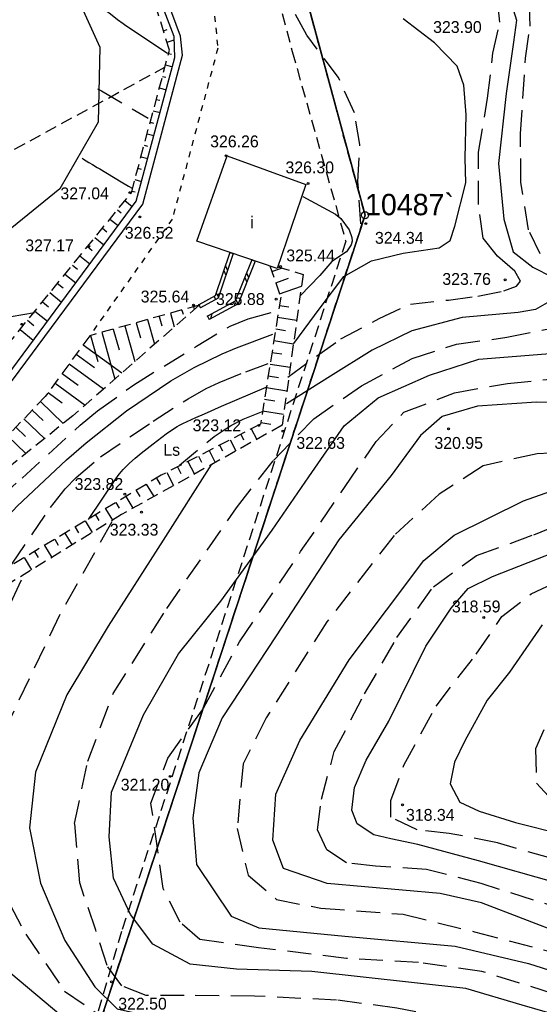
# Model space of a CAD drawing. Extents: x 4615668 to 9249187, y 5334101 to 10688993.
# Tile 60 of 120: x 4667787 to 4667831, y 5336940 to 5337023. Entities that reach past the tile are written whole.
import ezdxf
from ezdxf.enums import TextEntityAlignment as Align

# ---------------------------------------------------------------- set-up
doc = ezdxf.new("R2010")
doc.units = 0
doc.header["$MEASUREMENT"] = 0
for name, pattern in [('DROGA', [1, 0.5, -0.5]), ('GEN7', [13.75, 9.75, -1.5, 1, -1.5]), ('KONTUR', [1.5, 1, -0.5]), ('SKARPA1', [1.5, 1, -0.5]), ('UZYTEK', [1.5, 1, -0.5]), ('WARSTWICA', [3, 2, -1])]:
    doc.linetypes.add(name, pattern=pattern)
for name, color, linetype in [('1', 7, 'Continuous'), ('10', 7, 'Continuous'), ('13', 7, 'Continuous'), ('14', 7, 'Continuous'), ('17', 7, 'Continuous'), ('19', 7, 'Continuous'), ('2', 7, 'Continuous'), ('38', 7, 'Continuous'), ('45', 7, 'Continuous'), ('50', 7, 'Continuous'), ('51', 7, 'Continuous'), ('52', 7, 'Continuous'), ('59', 7, 'Continuous'), ('62', 7, 'Continuous'), ('7', 4, 'GEN7'), ('9', 7, 'Continuous')]:
    doc.layers.add(name, color=color, linetype=linetype)
doc.styles.add('txt', font='TXT', dxfattribs={"height": 0.2})

# ---------------------------------------------------------------- blocks, each defined once
blk = doc.blocks.new('WYS')
at = {"layer": '52', "color": 67, "linetype": 'Continuous'}
blk.add_circle((0, 0), 0.08, dxfattribs=at)

msp = doc.modelspace()

# ---------------------------------------------------------------- linework, layer by layer
at = {"layer": '1', "color": 2, "linetype": 'Continuous'}
msp.add_lwpolyline([(4667759.974, 5337224.453), (4667766.754, 5337182.493), (4667788.454, 5337163.193), (4667773.606, 5337140.31), (4667767.074, 5337130.243), (4667800.144, 5337066.403), (4667816.224, 5337006.913), (4667790.104, 5336927.313)], dxfattribs=at)
at = {"layer": '13', "color": 7, "linetype": 'Continuous'}
msp.add_lwpolyline([(4667804.606, 5337011.907), (4667811.237, 5337009.499), (4667808.835, 5337002.433), (4667802.057, 5337004.726)], close=True, dxfattribs=at)
at = {"layer": '17', "color": 97, "linetype": 'DROGA'}
msp.add_lwpolyline([(4667797.641, 5337033.885), (4667797.905, 5337033.685), (4667803.366, 5337025.686), (4667803.825, 5337020.983), (4667799.988, 5337006.591), (4667793.041, 5336996.765)], dxfattribs=at)
at = {"layer": '19', "color": 172, "linetype": 'Continuous'}
for p, q in [((4667804.845, 5337003.783), (4667805.129, 5337003.687)), ((4667806.704, 5337003.163), (4667806.982, 5337003.051)), ((4667804.462, 5337002.646), (4667804.65, 5337002.266)), ((4667804.326, 5337002.244), (4667804.514, 5337001.864)), ((4667806.096, 5337001.657), (4667806.262, 5337001.267)), ((4667806.255, 5337002.05), (4667806.42, 5337001.66)), ((4667803.509, 5337000.072), (4667803.641, 5336999.804)), ((4667803.695, 5337000.372), (4667803.883, 5336999.991)), ((4667805.356, 5336999.825), (4667805.522, 5336999.435)), ((4667802.233, 5336999.372), (4667802.377, 5336999.11)), ((4667805.133, 5336999.584), (4667805.251, 5336999.306)), ((4667802.962, 5336998.397), (4667803.106, 5336998.133)), ((4667803.333, 5336998.6), (4667803.214, 5336998.192))]:
    msp.add_line(p, q, dxfattribs=at)
for points in [[(4667804.845, 5337003.783), (4667803.614, 5337000.13), (4667802.233, 5336999.372)], [(4667805.129, 5337003.687), (4667803.86, 5336999.924), (4667802.377, 5336999.11)], [(4667806.704, 5337003.163), (4667805.294, 5336999.672), (4667802.962, 5336998.397)], [(4667806.982, 5337003.051), (4667805.532, 5336999.46), (4667803.106, 5336998.133)]]:
    msp.add_lwpolyline(points, dxfattribs=at)
for p in [(4667804.845, 5337003.783), (4667806.704, 5337003.163), (4667802.233, 5336999.372), (4667802.962, 5336998.397)]:
    msp.add_point(p, dxfattribs=at)
at = {"layer": '2', "color": 5, "linetype": 'Continuous'}
for p, q in [((4667800.144, 5337066.403), (4667816.224, 5337006.913)), ((4667816.224, 5337006.913), (4667800.144, 5337066.403)), ((4667816.224, 5337006.913), (4667790.104, 5336927.313)), ((4667790.104, 5336927.313), (4667816.224, 5337006.913))]:
    msp.add_line(p, q, dxfattribs=at)
at = {"layer": '38', "color": 97, "linetype": 'Continuous'}
msp.add_lwpolyline([(4667754.056, 5337017.53), (4667756.367, 5337022.961), (4667761.146, 5337028.207), (4667766.307, 5337031.534), (4667772.81, 5337033.721), (4667778.802, 5337033.86), (4667785.328, 5337032.124), (4667786.471, 5337031.534), (4667791.112, 5337027.226), (4667793.882, 5337021.063), (4667793.743, 5337014.743), (4667790.528, 5337009.125), (4667785.575, 5337005.131), (4667779.41, 5337002.629), (4667773.156, 5337001.939), (4667766.611, 5337002.738), (4667760.584, 5337004.787), (4667755.89, 5337009.157), (4667753.239, 5337015.487)], dxfattribs=at)
at = {"layer": '45', "color": 219, "linetype": 'Continuous'}
for points in [[(4667757.682, 5336964.252), (4667778.497, 5336983.744), (4667786.541, 5336993.002), (4667797.506, 5337007.843), (4667800.864, 5337020.411), (4667800.694, 5337021.999), (4667797.862, 5337029.662), (4667789.208, 5337036.934), (4667779.623, 5337039.779), (4667759.081, 5337039.771), (4667734.995, 5337040.665)], [(4667756.658, 5336963.976), (4667778.065, 5336984.162), (4667786.073, 5336993.378), (4667796.958, 5337008.111), (4667800.206, 5337020.198), (4667800.142, 5337021.977), (4667797.352, 5337029.308), (4667788.918, 5337036.394), (4667779.535, 5337039.179), (4667759.069, 5337039.171), (4667734.973, 5337040.065)]]:
    msp.add_lwpolyline(points, dxfattribs=at)
at = {"layer": '50', "color": 245, "linetype": 'WARSTWICA'}
for points in [[(4667830.988, 5337003.669), (4667829.982, 5337005.685), (4667829.359, 5337009.689), (4667829.311, 5337013.769), (4667829.742, 5337020.154), (4667830.123, 5337022.853), (4667830.075, 5337024.533), (4667829.166, 5337026.022), (4667827.778, 5337026.55), (4667825.72, 5337026.934), (4667823.518, 5337027.078), (4667822.903, 5337027.227), (4667819.785, 5337029.91), (4667818.27, 5337032.247), (4667815.542, 5337036.904), (4667810.95, 5337043.469), (4667808.557, 5337046.685), (4667806.738, 5337048.749), (4667805.685, 5337051.773), (4667804.352, 5337054.684)], [(4667815.883, 5337006.198), (4667815.633, 5337009.761), (4667815.783, 5337012.872), (4667815.333, 5337015.532), (4667813.985, 5337018.514), (4667811.333, 5337022.077), (4667809.432, 5337025.489), (4667807.685, 5337030.342), (4667806.334, 5337033.654), (4667804.983, 5337036.715), (4667803.582, 5337039.174), (4667802.081, 5337040.479), (4667800.03, 5337041.382), (4667798.279, 5337041.633)], [(4667809.715, 5336993.272), (4667814.196, 5336996.497), (4667817.412, 5336998.207), (4667820.042, 5336999.428), (4667823.257, 5336999.77), (4667825.727, 5337000.098), (4667827.919, 5337000.538), (4667828.991, 5337000.929), (4667829.332, 5337001.369), (4667828.845, 5337002.199), (4667827.383, 5337003.47), (4667826.166, 5337004.985), (4667825.776, 5337007.819), (4667825.776, 5337012.216), (4667826.55, 5337016.77), (4667826.989, 5337020.581), (4667827.573, 5337023.171), (4667827.476, 5337024.246)], [(4667793.705, 5337017.57), (4667794.024, 5337017.384), (4667797.969, 5337015.088)], [(4667775.782, 5336971.104), (4667780.034, 5336977.125), (4667781.98, 5336979.806), (4667783.086, 5336981.039), (4667787.338, 5336984.753), (4667792.241, 5336989.219), (4667793.689, 5336990.424), (4667796.744, 5336992.631), (4667802.037, 5336995.879), (4667804.873, 5336997.579), (4667806.389, 5336998.187), (4667808.941, 5336998.889)], [(4667833.088, 5336937.295), (4667826.388, 5336938.639), (4667818.893, 5336940.103), (4667813.82, 5336940.775), (4667806.928, 5336941.111), (4667800.994, 5336941.159), (4667797.801, 5336941.153), (4667795.743, 5336941.969), (4667794.499, 5336943.697), (4667793.542, 5336946.673), (4667792.202, 5336950.657), (4667791.771, 5336955.65), (4667792.869, 5336960.901), (4667795.023, 5336966.613), (4667799.522, 5336973.766), (4667805.399, 5336982.272), (4667808.509, 5336986.256), (4667811.907, 5336989.76), (4667815.928, 5336992.544), (4667820.187, 5336994.849), (4667823.92, 5336996.049), (4667828.18, 5336996.625), (4667832.423, 5336997.476)], [(4667786.479, 5336977.514), (4667789.731, 5336982.281), (4667790.961, 5336983.856), (4667791.885, 5336984.822), (4667793.934, 5336986.547), (4667798.386, 5336989.557), (4667801.318, 5336991.456), (4667802.839, 5336992.317), (4667803.938, 5336992.833), (4667806.191, 5336993.722), (4667808.192, 5336994.475)], [(4667832.094, 5336941.315), (4667826.072, 5336943.196), (4667820.732, 5336943.937), (4667814.653, 5336944.279), (4667807.267, 5336945.19), (4667802.324, 5336945.874), (4667800.643, 5336947.335), (4667799.223, 5336950.184), (4667798.768, 5336953.376), (4667798.2, 5336957.364), (4667799.619, 5336961.157), (4667802.63, 5336965.373), (4667805.641, 5336970.958), (4667810.804, 5336978.569), (4667814.496, 5336983.983), (4667817.167, 5336987.858), (4667819.496, 5336990.308), (4667823.757, 5336991.96), (4667828.223, 5336992.739), (4667833.961, 5336993.309)], [(4667800.588, 5336985.844), (4667802.889, 5336987.751), (4667803.529, 5336988.256), (4667803.858, 5336988.497), (4667804.365, 5336988.842), (4667804.887, 5336989.165), (4667805.152, 5336989.316), (4667805.695, 5336989.599), (4667805.971, 5336989.729), (4667806.391, 5336989.909), (4667807.642, 5336990.41)], [(4667834.804, 5336986.988), (4667830.714, 5336986.817), (4667826.169, 5336985.791), (4667822.476, 5336983.398), (4667818.669, 5336979.922), (4667813.009, 5336972.652), (4667807.896, 5336964.56), (4667805.964, 5336960.685), (4667805.461, 5336955.245), (4667806.37, 5336951.313), (4667808.756, 5336949.261), (4667812.506, 5336948.52), (4667819.437, 5336948.008), (4667825.459, 5336946.526), (4667834.23, 5336944.257)], [(4667833.272, 5336948.314), (4667826, 5336950.593), (4667821.398, 5336951.79), (4667817.102, 5336952.061), (4667814.66, 5336952.346), (4667813.012, 5336953.429), (4667812.217, 5336955.138), (4667812.557, 5336957.702), (4667813.637, 5336961.731), (4667816.193, 5336966.575), (4667818.915, 5336971.333), (4667821.982, 5336975.607), (4667825.619, 5336978.228), (4667830.448, 5336979.995), (4667835.318, 5336981.968)], [(4667794.907, 5336981.079), (4667790.523, 5336973.263), (4667786.334, 5336964.469), (4667784.922, 5336960.561), (4667784.101, 5336955.464), (4667784.929, 5336951.458), (4667787.657, 5336946.328), (4667790.92, 5336941.541), (4667795.092, 5336938.677), (4667798.599, 5336937.309), (4667804.883, 5336936.527), (4667818.778, 5336935.503), (4667826.669, 5336934.672), (4667832.014, 5336934.24)], [(4667831.873, 5336952.729), (4667827.38, 5336954.025), (4667823.318, 5336954.828), (4667820.61, 5336955.137), (4667818.394, 5336956.186), (4667818.394, 5336957.606), (4667819.502, 5336960.569), (4667822.209, 5336965.557), (4667825.594, 5336969.94), (4667827.748, 5336973.088), (4667830.21, 5336975.002), (4667836.418, 5336977.937)], [(4667832.504, 5336966.285), (4667830.596, 5336961.964), (4667830.657, 5336959.062), (4667832.258, 5336957.334)]]:
    msp.add_lwpolyline(points, dxfattribs=at)
at = {"layer": '50', "color": 216, "linetype": 'Continuous'}
for points in [[(4667799.599, 5337020.55), (4667796.088, 5337022.873), (4667795.851, 5337023.037), (4667795.391, 5337023.385), (4667794.787, 5337023.862), (4667794.479, 5337024.092), (4667794.16, 5337024.308), (4667793.996, 5337024.409), (4667793.403, 5337024.733), (4667792.999, 5337024.933), (4667792.182, 5337025.312)], [(4667828.595, 5337024.628), (4667828.984, 5337023.357), (4667828.741, 5337021.501), (4667828.112, 5337017.177), (4667827.479, 5337011.264), (4667827.917, 5337006.574), (4667828.697, 5337003.837), (4667830.349, 5337002.535), (4667832.005, 5337001.705)], [(4667810.242, 5336996.092), (4667812.434, 5336999.121), (4667814.431, 5337001.76), (4667816.77, 5337003.079), (4667819.449, 5337003.714), (4667822.469, 5337004.154), (4667823.395, 5337004.789), (4667823.778, 5337005.992), (4667824.704, 5337009.657), (4667824.655, 5337011.709), (4667824.752, 5337015.374), (4667824.557, 5337017.866), (4667823.973, 5337019.478), (4667822.073, 5337021.433), (4667819.451, 5337023.467)], [(4667792.398, 5337011.713), (4667792.433, 5337011.693), (4667792.45, 5337011.683), (4667792.462, 5337011.676), (4667792.468, 5337011.673), (4667792.476, 5337011.668), (4667792.488, 5337011.661), (4667792.494, 5337011.657), (4667792.502, 5337011.652), (4667792.511, 5337011.647), (4667792.515, 5337011.645), (4667792.97, 5337011.371), (4667793.274, 5337011.188), (4667793.678, 5337010.945), (4667793.88, 5337010.823), (4667795.7, 5337009.728), (4667796.307, 5337009.363), (4667796.61, 5337009.181)], [(4667810.976, 5337008.497), (4667813.728, 5337006.992), (4667814.18, 5337006.648), (4667814.879, 5337005.687), (4667815.12, 5337005.051), (4667815.129, 5337004.734), (4667815.054, 5337004.419), (4667814.679, 5337003.829), (4667813.428, 5337003.027), (4667812.427, 5337001.823), (4667810.776, 5337000.117)], [(4667831.957, 5336999.75), (4667830.593, 5336998.968), (4667829.131, 5336998.724), (4667824.406, 5336998.284), (4667820.168, 5336997.161), (4667816.818, 5336995.554), (4667813.311, 5336993.356), (4667809.609, 5336991.01)], [(4667788.394, 5336998.679), (4667786.41, 5336998.343), (4667785.531, 5336998.021), (4667784.996, 5336997.668), (4667784.012, 5336996.817), (4667781.774, 5336994.662), (4667780.713, 5336993.534), (4667777.859, 5336990.209), (4667776.369, 5336988.231), (4667775.719, 5336987.158), (4667775.398, 5336986.466), (4667775.023, 5336985.012), (4667774.74, 5336982.995)], [(4667836.046, 5336938.45), (4667829.455, 5336940.364), (4667824.708, 5336941.754), (4667811.751, 5336943.181), (4667805.408, 5336943.392), (4667801.502, 5336943.813), (4667798.361, 5336945.494), (4667796.47, 5336947.98), (4667795.042, 5336951.055), (4667794.666, 5336954.541), (4667794.876, 5336958.291), (4667797.567, 5336964.805), (4667800.507, 5336969.945), (4667804.071, 5336974.396), (4667808.397, 5336980.378), (4667811.499, 5336984.871), (4667814.481, 5336989.168), (4667817.337, 5336991.527), (4667821.663, 5336993.423), (4667825.808, 5336994.793), (4667832.15, 5336995.299)], [(4667792.941, 5336981.286), (4667795.242, 5336984.698), (4667795.525, 5336985.084), (4667795.728, 5336985.33), (4667795.869, 5336985.488), (4667796.164, 5336985.796), (4667796.394, 5336986.018), (4667796.875, 5336986.445), (4667797.374, 5336986.856), (4667798.394, 5336987.658), (4667799.105, 5336988.217), (4667799.465, 5336988.488), (4667800.018, 5336988.872), (4667800.399, 5336989.105), (4667800.595, 5336989.214), (4667800.895, 5336989.365), (4667801.975, 5336989.863), (4667802.697, 5336990.187), (4667804.147, 5336990.82), (4667807.899, 5336992.426)], [(4667836.043, 5336991.006), (4667830.666, 5336991.175), (4667825.691, 5336990.838), (4667822.709, 5336989.953), (4667820.903, 5336988.352), (4667818.425, 5336984.982), (4667814.024, 5336979.571), (4667808.732, 5336971.482), (4667804.207, 5336964.556), (4667802.233, 5336959.922), (4667801.729, 5336956.13), (4667802.025, 5336952.19), (4667804.957, 5336947.858), (4667807.275, 5336946.881), (4667814.524, 5336946.171), (4667823.806, 5336945.328), (4667829.997, 5336943.866), (4667836.886, 5336941.675)], [(4667803.291, 5336985.931), (4667799.216, 5336979.527), (4667794.596, 5336972.281), (4667791.116, 5336966.503), (4667788.47, 5336959.973), (4667787.966, 5336955.296), (4667788.89, 5336950.62), (4667790.944, 5336945.804), (4667793.464, 5336941.886), (4667795.354, 5336940.032), (4667799.47, 5336939.105), (4667803.438, 5336938.52), (4667812.258, 5336938.563), (4667820.809, 5336937.809), (4667826.143, 5336936.756), (4667833.199, 5336935.66)], [(4667832.319, 5336950.658), (4667825.794, 5336952.523), (4667820.662, 5336953.888), (4667818.406, 5336954.378), (4667816.973, 5336954.714), (4667815.571, 5336955.631), (4667815.113, 5336956.794), (4667815.327, 5336958.69), (4667816.333, 5336960.983), (4667818.219, 5336964.272), (4667821.36, 5336970.603), (4667823.492, 5336973.808), (4667824.925, 5336975.459), (4667826.967, 5336976.468), (4667832.965, 5336978.84)], [(4667832.483, 5336933.02), (4667830.425, 5336932.851), (4667823.842, 5336932.764), (4667814.644, 5336933.396), (4667806.675, 5336933.721), (4667801.047, 5336934.859), (4667796.354, 5336936.452), (4667790.6, 5336939.485), (4667786.399, 5336943.024), (4667784.985, 5336944.946), (4667782.171, 5336949.665), (4667780.785, 5336952.909), (4667780.449, 5336956.995), (4667781.331, 5336961.309), (4667783.389, 5336967.839), (4667787.295, 5336976.18)], [(4667831.151, 5336972.388), (4667828.403, 5336968.413), (4667826.511, 5336966.063), (4667824.619, 5336962.63), (4667823.764, 5336960.823), (4667823.406, 5336958.989), (4667824.216, 5336957.453), (4667825.838, 5336956.685), (4667828.901, 5336955.737), (4667832.91, 5336954.743)]]:
    msp.add_lwpolyline(points, dxfattribs=at)
at = {"layer": '50', "color": 7, "linetype": 'Continuous'}
for points in [[(4667779.489, 5336973.416), (4667782.691, 5336977.631), (4667784.035, 5336979.281), (4667786.943, 5336982.399), (4667791.096, 5336986.313), (4667792.743, 5336987.73), (4667796.149, 5336990.427), (4667799.883, 5336992.962), (4667801.846, 5336994.082), (4667804.192, 5336995.239), (4667805.398, 5336995.737), (4667808.45, 5336996.892)], [(4667833.043, 5336946.279), (4667826.04, 5336948.976), (4667822.557, 5336949.768), (4667813.034, 5336950.603), (4667809.369, 5336951.864), (4667808.475, 5336954.25), (4667808.706, 5336958.128), (4667810.726, 5336962.643), (4667814.88, 5336969.439), (4667821.17, 5336977.832), (4667823.72, 5336979.949), (4667829.58, 5336982.841), (4667836.563, 5336985.33)]]:
    msp.add_lwpolyline(points, dxfattribs=at)
at = {"layer": '51', "color": 3, "linetype": 'Continuous'}
for p, q in [((4667799.255, 5337022.457), (4667799.57, 5337022.555)), ((4667799.55, 5337021.502), (4667800.152, 5337021.688)), ((4667799.68, 5337020.543), (4667799.939, 5337020.474)), ((4667799.422, 5337019.577), (4667799.998, 5337019.423)), ((4667799.164, 5337018.611), (4667799.451, 5337018.534)), ((4667798.906, 5337017.645), (4667799.479, 5337017.492)), ((4667798.648, 5337016.679), (4667798.934, 5337016.602)), ((4667798.39, 5337015.712), (4667798.96, 5337015.56)), ((4667798.132, 5337014.746), (4667798.416, 5337014.67)), ((4667797.874, 5337013.78), (4667798.441, 5337013.629)), ((4667797.616, 5337012.814), (4667797.899, 5337012.739)), ((4667797.359, 5337011.848), (4667797.922, 5337011.697)), ((4667797.101, 5337010.882), (4667797.381, 5337010.807)), ((4667796.843, 5337009.915), (4667797.403, 5337009.766)), ((4667796.585, 5337008.949), (4667796.864, 5337008.875)), ((4667796.007, 5337008.146), (4667796.617, 5337007.65)), ((4667795.376, 5337007.371), (4667795.699, 5337007.108)), ((4667794.744, 5337006.595), (4667795.427, 5337006.039)), ((4667794.113, 5337005.82), (4667794.473, 5337005.527)), ((4667793.482, 5337005.044), (4667794.238, 5337004.429)), ((4667792.851, 5337004.269), (4667793.247, 5337003.946)), ((4667792.219, 5337003.493), (4667793.048, 5337002.819)), ((4667791.588, 5337002.718), (4667792.021, 5337002.366)), ((4667808.371, 5337002.174), (4667809.202, 5337002.463)), ((4667790.957, 5337001.942), (4667791.858, 5337001.208)), ((4667808.7, 5337001.229), (4667809.769, 5337001.602)), ((4667790.325, 5337001.167), (4667790.794, 5337000.785)), ((4667809.029, 5337000.285), (4667810.864, 5337000.924)), ((4667789.694, 5337000.391), (4667790.668, 5336999.598)), ((4667789.063, 5336999.615), (4667789.568, 5336999.204)), ((4667801.766, 5336999.197), (4667801.831, 5336998.965)), ((4667809.018, 5336999.311), (4667809.812, 5336999.184)), ((4667788.431, 5336998.84), (4667789.479, 5336997.988)), ((4667797.913, 5336998.123), (4667798.494, 5336996.038)), ((4667798.876, 5336998.391), (4667799.102, 5336997.581)), ((4667799.84, 5336998.66), (4667800.163, 5336997.502)), ((4667800.803, 5336998.928), (4667800.9, 5336998.581)), ((4667808.86, 5336998.323), (4667810.468, 5336998.067)), ((4667787.169, 5336997.289), (4667788.289, 5336996.377)), ((4667787.8, 5336998.064), (4667788.342, 5336997.623)), ((4667795.023, 5336997.317), (4667795.508, 5336995.58)), ((4667795.987, 5336997.586), (4667796.826, 5336994.575)), ((4667796.95, 5336997.854), (4667797.305, 5336996.58)), ((4667808.703, 5336997.336), (4667809.517, 5336997.206)), ((4667793.097, 5336996.781), (4667793.71, 5336994.58)), ((4667794.06, 5336997.049), (4667795.158, 5336993.111)), ((4667792.485, 5336996.005), (4667795.741, 5336993.623)), ((4667808.545, 5336996.348), (4667810.194, 5336996.085)), ((4667791.895, 5336995.197), (4667793.433, 5336994.072)), ((4667808.388, 5336995.36), (4667809.222, 5336995.227)), ((4667791.304, 5336994.39), (4667794.201, 5336992.272)), ((4667808.23, 5336994.373), (4667809.919, 5336994.104)), ((4667790.714, 5336993.583), (4667792.072, 5336992.59)), ((4667808.073, 5336993.385), (4667808.927, 5336993.249)), ((4667790.124, 5336992.776), (4667792.66, 5336990.921)), ((4667807.915, 5336992.398), (4667809.644, 5336992.122)), ((4667789.534, 5336991.968), (4667790.712, 5336991.107)), ((4667788.884, 5336991.211), (4667790.816, 5336989.363)), ((4667807.758, 5336991.41), (4667808.632, 5336991.271)), ((4667788.193, 5336990.488), (4667789.111, 5336989.61)), ((4667807.6, 5336990.423), (4667809.37, 5336990.141)), ((4667786.811, 5336989.043), (4667787.633, 5336988.256)), ((4667787.502, 5336989.765), (4667789.243, 5336988.101)), ((4667807.443, 5336989.435), (4667808.298, 5336989.299)), ((4667786.12, 5336988.32), (4667787.669, 5336986.838)), ((4667805.757, 5336988.453), (4667805.993, 5336987.995)), ((4667806.646, 5336988.911), (4667807.103, 5336988.023)), ((4667803.979, 5336987.537), (4667804.23, 5336987.05)), ((4667804.868, 5336987.995), (4667805.355, 5336987.05)), ((4667802.201, 5336986.621), (4667802.466, 5336986.106)), ((4667803.09, 5336987.079), (4667803.606, 5336986.077)), ((4667800.423, 5336985.705), (4667800.703, 5336985.162)), ((4667801.312, 5336986.163), (4667801.857, 5336985.104)), ((4667799.534, 5336985.247), (4667800.109, 5336984.132)), ((4667797.803, 5336984.247), (4667798.433, 5336983.199)), ((4667798.66, 5336984.762), (4667798.984, 5336984.224)), ((4667796.089, 5336983.216), (4667796.684, 5336982.226)), ((4667796.946, 5336983.731), (4667797.252, 5336983.222)), ((4667795.232, 5336982.701), (4667795.521, 5336982.22)), ((4667793.518, 5336981.67), (4667793.811, 5336981.183)), ((4667794.375, 5336982.186), (4667794.956, 5336981.22)), ((4667792.661, 5336981.155), (4667793.252, 5336980.171)), ((4667790.947, 5336980.125), (4667791.549, 5336979.123)), ((4667791.804, 5336980.64), (4667792.102, 5336980.144)), ((4667789.233, 5336979.094), (4667789.846, 5336978.075)), ((4667790.09, 5336979.609), (4667790.394, 5336979.104)), ((4667788.376, 5336978.579), (4667788.685, 5336978.065)), ((4667787.519, 5336978.064), (4667788.143, 5336977.026))]:
    msp.add_line(p, q, dxfattribs=at)
at = {"layer": '51', "color": 3, "linetype": 'SKARPA1'}
for points in [[(4667755.711, 5336965.995), (4667765.115, 5336974.804), (4667768.562, 5336977.873), (4667776.534, 5336984.506), (4667784.167, 5336993.601), (4667796.548, 5337008.811), (4667799.757, 5337020.833), (4667798.44, 5337025.093), (4667793.646, 5337030.06), (4667786.322, 5337034.84), (4667778.785, 5337037.361), (4667771.23, 5337036.7), (4667760.186, 5337037.05), (4667750.284, 5337027.762), (4667745.711, 5337031.532)], [(4667808.878, 5337002.56), (4667811.003, 5337001.925), (4667809.241, 5336989.212), (4667795.713, 5336981.686), (4667771.98, 5336967.078)], [(4667808.207, 5337002.646), (4667809.128, 5337000.002), (4667807.423, 5336989.311), (4667799.068, 5336985.007), (4667779.627, 5336973.319), (4667772.591, 5336969.104)], [(4667802.248, 5336999.331), (4667793.041, 5336996.765), (4667789.289, 5336991.634), (4667783.947, 5336986.048), (4667780.309, 5336982.399), (4667774.539, 5336974.687), (4667763.655, 5336960.649), (4667765.645, 5336958.653)], [(4667802.248, 5336999.331), (4667791.621, 5336990.009), (4667784.232, 5336984.08), (4667781.163, 5336981.458), (4667772.637, 5336969.257), (4667771.898, 5336966.805), (4667765.645, 5336958.653)]]:
    msp.add_lwpolyline(points, dxfattribs=at)
at = {"layer": '62', "color": 215, "linetype": 'Continuous'}
msp.add_circle((4667816.224, 5337006.913), 0.3, dxfattribs=at)
at = {"layer": '7', "color": 245, "linetype": 'KONTUR'}
for p, q in [((4667800.144, 5337066.403), (4667816.224, 5337006.913)), ((4667816.224, 5337006.913), (4667800.144, 5337066.403)), ((4667816.224, 5337006.913), (4667790.104, 5336927.313)), ((4667790.104, 5336927.313), (4667816.224, 5337006.913))]:
    msp.add_line(p, q, dxfattribs=at)
at = {"layer": '9', "color": 3, "linetype": 'UZYTEK'}
for points in [[(4667790.105, 5337070.634), (4667793.387, 5337074.349), (4667796.501, 5337070.119), (4667799.46, 5337062.698), (4667802.345, 5337050.013), (4667810.093, 5337020.715), (4667814.596, 5337004.729), (4667806.775, 5336980.487), (4667795.72, 5336946.555), (4667789.878, 5336926.753), (4667790.237, 5336916.015)], [(4667741.937, 5336987.57), (4667766.975, 5337001.669), (4667799.375, 5337019.4)]]:
    msp.add_lwpolyline(points, dxfattribs=at)

# ---------------------------------------------------------------- block references
at = {"layer": '52', "color": 67, "linetype": 'Continuous'}
for p in [(4667804.521, 5337011.929), (4667796.417, 5337008.819), (4667811.426, 5337009.596), (4667797.263, 5337006.769), (4667816.288, 5337006.204), (4667792.965, 5337004.296), (4667809.101, 5337002.6), (4667828.021, 5337001.466), (4667808.748, 5336999.843), (4667801.773, 5336999.348), (4667787.328, 5336997.723), (4667807.272, 5336989.207), (4667823.267, 5336988.924), (4667809.316, 5336988.712), (4667795.998, 5336983.412), (4667797.41, 5336981.894), (4667826.22, 5336973.022), (4667799.809, 5336959.632), (4667819.394, 5336957.229), (4667794.876, 5336942.309)]:
    msp.add_blockref('WYS', p, dxfattribs=at)

# ---------------------------------------------------------------- texts
at = {"layer": '10', "color": 125, "linetype": 'Continuous', "style": 'txt'}
msp.add_text('Ls', height=1, dxfattribs=at).set_placement((4667799.945, 5336987.138), align=Align.MIDDLE)
at = {"layer": '14', "color": 7, "linetype": 'Continuous', "style": 'txt'}
msp.add_text('i', height=1, dxfattribs=at).set_placement((4667806.711, 5337006.345), align=Align.MIDDLE)
at = {"layer": '52', "color": 67, "linetype": 'Continuous', "style": 'txt'}
for s, p in [('323.90', (4667821.961, 5337022.273)), ('326.26', (4667803.182, 5337012.635)), ('326.30', (4667809.524, 5337010.445)), ('327.04', (4667790.569, 5337008.254)), ('326.52', (4667795.995, 5337004.932)), ('327.17', (4667787.61, 5337003.872)), ('324.34', (4667817.063, 5337004.508)), ('325.44', (4667809.594, 5337003.024)), ('323.76', (4667822.736, 5337001.042)), ('325.64', (4667797.334, 5336999.561)), ('325.88', (4667803.675, 5336999.348)), ('323.12', (4667801.706, 5336988.712)), ('322.63', (4667810.443, 5336987.228)), ('320.95', (4667822.07, 5336987.228)), ('323.82', (4667791.771, 5336983.765)), ('323.33', (4667794.732, 5336979.916)), ('318.59', (4667823.543, 5336973.446)), ('321.20', (4667795.651, 5336958.43)), ('318.34', (4667819.676, 5336955.886)), ('322.50', (4667795.44, 5336939.977))]:
    msp.add_text(s, height=1, dxfattribs=at).set_placement(p)
at = {"layer": '59', "color": 7, "linetype": 'Continuous', "style": 'txt'}
msp.add_text('10487`', height=1.8, dxfattribs=at).set_placement((4667816.224, 5337006.913))

doc.saveas('drawing.dxf')
